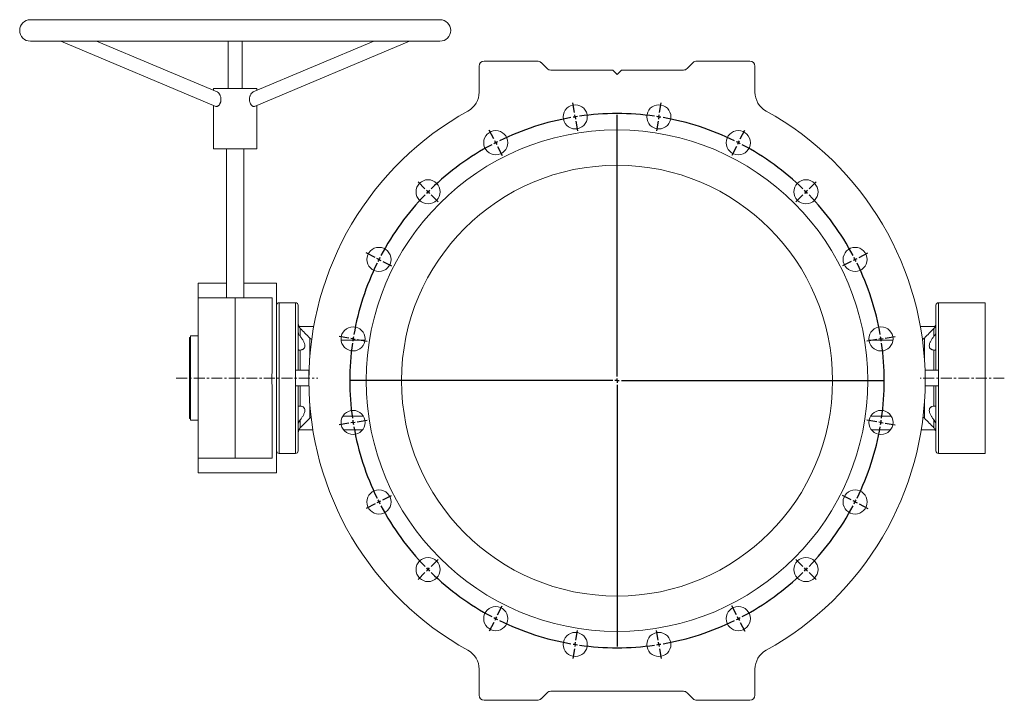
# Model space of a CAD drawing. Header units: millimetres. Extents: x -524 to 1203, y -299 to 1062.
# Tile 3 of 4: x -524 to 618, y 272 to 1062. Entities that reach past the tile are written whole.
import ezdxf

# ---------------------------------------------------------------- set-up
doc = ezdxf.new("R2010")
doc.units = ezdxf.units.MM
doc.linetypes.add('CENTERX2', pattern=[20.32, 12.7, -2.54, 2.54, -2.54])
doc.layers.add('FORMAT', color=7, linetype='Continuous')

# ---------------------------------------------------------------- blocks, each defined once
blk = doc.blocks.new('SW_CENTERMARKSYMBOL_0')
at = {"layer": 'FORMAT', "color": 0}
for p, q in [((256.9, 359.6), (255.1, 371)), ((355.5, 359.6), (357.3, 371)), ((257.7, 354.7), (257.3, 357.1)), ((257.7, 354.7), (258.1, 352.2)), ((306.2, 53.5), (306.2, 357.2)), ((354.7, 354.7), (354.3, 352.2)), ((354.7, 354.7), (355.1, 357.1)), ((258.5, 349.7), (260.3, 338.4)), ((353.9, 349.7), (352.1, 338.4)), ((163.2, 329.2), (158, 339.4)), ((449.2, 329.2), (454.4, 339.4)), ((165.4, 324.7), (164.3, 326.9)), ((165.4, 324.7), (166.6, 322.5)), ((167.7, 320.3), (172.9, 310)), ((444.7, 320.3), (439.4, 310)), ((446.9, 324.7), (445.8, 322.5)), ((446.9, 324.7), (448.1, 326.9)), ((83.4, 271.2), (75.3, 279.4)), ((528.9, 271.2), (537.1, 279.4)), ((87, 267.7), (85.2, 269.5)), ((87, 267.7), (88.7, 265.9)), ((90.5, 264.2), (98.6, 256)), ((521.9, 264.2), (513.7, 256)), ((525.4, 267.7), (523.6, 265.9)), ((525.4, 267.7), (527.2, 269.5)), ((25.5, 191.5), (15.3, 196.7)), ((586.9, 191.5), (597.1, 196.7)), ((30, 189.2), (27.7, 190.4)), ((30, 189.2), (32.2, 188.1)), ((34.4, 187), (44.7, 181.7)), ((577.9, 187), (567.7, 181.7)), ((582.4, 189.2), (580.2, 188.1)), ((582.4, 189.2), (584.6, 190.4)), ((-4.9, 97.8), (-16.3, 99.6)), ((0, 97), (-2.5, 97.4)), ((0, 97), (2.5, 96.6)), ((4.9, 96.2), (16.3, 94.4)), ((607.4, 96.2), (596.1, 94.4)), ((612.4, 97), (609.9, 96.6)), ((612.4, 97), (614.8, 97.4)), ((617.3, 97.8), (628.7, 99.6)), ((301.2, 48.5), (-2.5, 48.5)), ((306.2, 48.5), (303.7, 48.5)), ((306.2, 48.5), (306.2, 51)), ((306.2, 48.5), (306.2, 46)), ((306.2, 48.5), (308.7, 48.5)), ((311.2, 48.5), (614.9, 48.5)), ((306.2, 43.5), (306.2, -260.2)), ((0, 0), (-2.5, -0.4)), ((0, 0), (2.5, 0.4)), ((4.9, 0.8), (16.3, 2.6)), ((607.4, 0.8), (596.1, 2.6)), ((612.4, 0), (609.9, 0.4)), ((612.4, 0), (614.8, -0.4)), ((-4.9, -0.8), (-16.3, -2.6)), ((617.3, -0.8), (628.7, -2.6)), ((30, -92.2), (32.2, -91.1)), ((34.4, -90), (44.7, -84.8)), ((577.9, -90), (567.7, -84.8)), ((582.4, -92.2), (580.2, -91.1)), ((25.5, -94.5), (15.3, -99.7)), ((30, -92.2), (27.7, -93.4)), ((582.4, -92.2), (584.6, -93.4)), ((586.9, -94.5), (597.1, -99.7)), ((90.5, -167.2), (98.6, -159)), ((521.9, -167.2), (513.7, -159)), ((87, -170.7), (85.2, -172.5)), ((87, -170.7), (88.7, -168.9)), ((525.4, -170.7), (523.6, -168.9)), ((525.4, -170.7), (527.2, -172.5)), ((83.4, -174.2), (75.3, -182.4)), ((528.9, -174.2), (537.1, -182.4)), ((167.7, -223.3), (172.9, -213)), ((444.7, -223.3), (439.4, -213)), ((165.4, -227.7), (164.3, -229.9)), ((165.4, -227.7), (166.6, -225.5)), ((446.9, -227.7), (445.8, -225.5)), ((446.9, -227.7), (448.1, -229.9)), ((163.2, -232.2), (158, -242.4)), ((449.2, -232.2), (454.4, -242.4)), ((258.5, -252.8), (260.3, -241.4)), ((353.9, -252.8), (352.1, -241.4)), ((256.9, -262.6), (255.1, -274)), ((257.7, -257.7), (257.3, -260.2)), ((257.7, -257.7), (258.1, -255.2)), ((354.7, -257.7), (354.3, -255.2)), ((354.7, -257.7), (355.1, -260.2)), ((355.5, -262.6), (357.3, -274))]:
    blk.add_line(p, q, dxfattribs=at)
for start, end in [(99, 99.4621), (98.5379, 99), (81.9241, 98.0759), (81, 81.4621), (80.5379, 81), (99.9241, 116.0759), (63.9241, 80.0759), (117.9241, 134.0759), (117, 117.4621), (116.5379, 117), (63, 63.4621), (62.5379, 63), (45.9241, 62.0759), (135.9241, 152.0759), (135, 135.4621), (134.5379, 135), (45, 45.4621), (44.5379, 45), (27.9241, 44.0759), (153.9241, 170.0759), (153, 153.4621), (152.5379, 153), (27, 27.4621), (26.5379, 27), (9.9241, 26.0759), (171.9241, 188.0759), (171, 171.4621), (170.5379, 171), (9, 9.4621), (8.5379, 9), (351.9241, 8.0759), (188.5379, 189), (350.5379, 351), (351, 351.4621), (189, 189.4621), (189.9241, 206.0759), (333.9241, 350.0759), (206.5379, 207), (333, 333.4621), (207, 207.4621), (207.9241, 224.0759), (315.9241, 332.0759), (332.5379, 333), (224.5379, 225), (225, 225.4621), (314.5379, 315), (315, 315.4621), (225.9241, 242.0759), (297.9241, 314.0759), (242.5379, 243), (243, 243.4621), (296.5379, 297), (297, 297.4621), (243.9241, 260.0759), (279.9241, 296.0759), (260.5379, 261), (261, 261.4621), (261.9241, 278.0759), (278.5379, 279), (279, 279.4621)]:
    blk.add_arc((306.2, 48.5), 310, start, end, dxfattribs=at)

msp = doc.modelspace()

# ---------------------------------------------------------------- linework, layer by layer
at = {"color": 7, "linetype": 'Continuous', "lineweight": 15}
for p, q in [((-36.8, 1062), (-511.8, 1062)), ((-511.8, 1037), (-36.8, 1037)), ((-476.4, 1037), (-296.7, 961.4)), ((-295.1, 978.1), (-435.1, 1037)), ((-282.3, 1037), (-282.3, 982)), ((-266.3, 982), (-266.3, 1037)), ((-113.4, 1037), (-253.5, 978.1)), ((-251.9, 961.4), (-72.1, 1037)), ((8.7, 1008), (8.7, 977.8)), ((76.2, 1014), (14.7, 1014)), ((87.5, 1005.2), (80.5, 1012.2)), ((250, 1005.2), (257, 1012.2)), ((261.2, 1014), (322.7, 1014)), ((328.7, 1008), (328.7, 977.8)), ((163.7, 1003.5), (91.7, 1003.5)), ((163.7, 1003.5), (168.7, 998.5)), ((168.7, 998.5), (173.7, 1003.5)), ((245.7, 1003.5), (173.7, 1003.5)), ((-299.3, 982), (-299.3, 979.9)), ((-299.3, 982), (-249.3, 982)), ((-249.3, 979.9), (-249.3, 982)), ((-299.3, 962.5), (-299.3, 912)), ((-249.3, 912), (-249.3, 962.5)), ((-299.3, 912), (-249.3, 912)), ((-284.3, 912), (-284.3, 739)), ((-264.3, 739), (-264.3, 912)), ((-284.3, 756), (-317.3, 756)), ((-317.3, 739), (-317.3, 756)), ((-226.3, 756), (-264.3, 756)), ((-226.3, 646), (-226.3, 756)), ((-317.3, 553), (-317.3, 739)), ((-317.3, 739), (-274.3, 739)), ((-274.3, 739), (-231.3, 739)), ((-231.3, 678.8), (-231.3, 739)), ((-204.3, 733.5), (-223.3, 733.5)), ((595.7, 733.5), (541.7, 733.5)), ((595.7, 733.5), (595.7, 646)), ((-201.3, 655), (-201.3, 730.5)), ((538.7, 655), (538.7, 730.5)), ((-183.2, 706), (-200.5, 706)), ((520.6, 706), (537.9, 706)), ((-326.3, 693), (-327.3, 693)), ((-327.3, 688.9), (-327.3, 693)), ((-327.3, 688.9), (-326.3, 688.9)), ((-327.3, 599), (-327.3, 688.9)), ((-317.3, 695), (-326.3, 695)), ((-326.3, 646), (-326.3, 695)), ((-123.5, 690.1), (-151.4, 690.1)), ((488.8, 690.1), (461, 690.1)), ((-204.3, 646), (-204.3, 655)), ((-204.3, 655), (-188.8, 655)), ((-188.8, 643), (-188.8, 655)), ((-188.8, 655), (-188.6, 655)), ((526.2, 655), (526, 655)), ((526.2, 643), (526.2, 655)), ((541.7, 655), (526.2, 655)), ((541.7, 646), (541.7, 655)), ((-326.3, 597), (-326.3, 646)), ((-226.3, 536), (-226.3, 646)), ((-204.3, 637), (-204.3, 646)), ((-188.8, 637), (-188.8, 643)), ((526.2, 637), (526.2, 643)), ((541.7, 637), (541.7, 646)), ((595.7, 646), (595.7, 558.5)), ((-204.3, 637), (-188.8, 637)), ((-201.3, 561.5), (-201.3, 637)), ((-188.8, 637), (-188.7, 637)), ((541.7, 637), (526.2, 637)), ((526.2, 637), (526.2, 637)), ((538.7, 561.5), (538.7, 637)), ((-231.3, 553), (-231.3, 613.2)), ((-327.3, 599), (-326.3, 599)), ((-326.3, 597), (-317.3, 597)), ((-149.4, 601.9), (-125.6, 601.9)), ((463, 601.9), (486.8, 601.9)), ((-184.2, 586), (-200.5, 586)), ((-126.4, 586), (-148.6, 586)), ((463.8, 586), (486, 586)), ((521.6, 586), (537.9, 586)), ((-317.3, 553), (-274.3, 553)), ((-317.3, 536), (-317.3, 553)), ((-231.3, 553), (-274.3, 553)), ((-223.3, 558.5), (-204.3, 558.5)), ((541.7, 558.5), (595.7, 558.5)), ((-317.3, 536), (-226.3, 536)), ((8.7, 278), (8.7, 308.2)), ((328.7, 278), (328.7, 308.2)), ((87.5, 280.7), (80.5, 273.7)), ((245.7, 282.5), (91.7, 282.5)), ((250, 280.7), (257, 273.7)), ((76.2, 272), (14.7, 272)), ((261.2, 272), (322.7, 272))]:
    msp.add_line(p, q, dxfattribs=at)
at = {"color": 8, "linetype": 'Continuous', "lineweight": 0}
for p, q in [((-274.3, 553), (-274.3, 739)), ((-223.3, 558.5), (-223.3, 733.5)), ((-204.3, 655), (-204.3, 733.5)), ((541.7, 655), (541.7, 733.5)), ((-198.9, 694.6), (-198.9, 703.7)), ((536.4, 694.6), (536.4, 703.7)), ((-187.8, 669.1), (-187.8, 692.5)), ((525.3, 669.1), (525.3, 692.5)), ((-198.9, 655), (-198.9, 678.5)), ((536.4, 655), (536.4, 678.5)), ((-204.3, 558.5), (-204.3, 637)), ((-198.9, 613.5), (-198.9, 637)), ((536.4, 613.5), (536.4, 637)), ((541.7, 558.5), (541.7, 637)), ((-187.8, 599.5), (-187.8, 616.8)), ((525.3, 599.5), (525.3, 616.8)), ((-198.9, 588.2), (-198.9, 597.4)), ((536.4, 588.2), (536.4, 597.4))]:
    msp.add_line(p, q, dxfattribs=at)
at = {"color": 7, "linetype": 'Continuous', "lineweight": 15}
for centre, radius in [((120.2, 949.2), 14), ((217.2, 949.2), 14), ((168.7, 643), 291), ((28, 919.2), 14), ((309.4, 919.2), 14), ((168.7, 643), 250), ((-50.5, 862.2), 14), ((387.9, 862.2), 14), ((-107.5, 783.7), 14), ((444.9, 783.7), 14), ((-137.5, 691.5), 14), ((474.9, 691.5), 14), ((-137.5, 594.5), 14), ((474.9, 594.5), 14), ((-107.5, 502.2), 14), ((444.9, 502.2), 14), ((-50.5, 423.8), 14), ((387.9, 423.8), 14), ((28, 366.8), 14), ((309.4, 366.8), 14), ((120.2, 336.8), 14), ((217.2, 336.8), 14)]:
    msp.add_circle(centre, radius, dxfattribs=at)
for centre, radius, start, end in [((-511.8, 1049.5), 12.5, 90, 270), ((-36.8, 1049.5), 12.5, 270, 90), ((14.7, 1008), 6, 90, 180), ((76.2, 1008), 6, 45, 90), ((91.7, 1009.5), 6, 225, 270), ((245.7, 1009.5), 6, 270, 315), ((261.2, 1008), 6, 90, 135), ((322.7, 1008), 6, 0, 90), ((-16.3, 977.8), 25, 298.9247, 0), ((353.7, 977.8), 25, 180, 241.0753), ((168.7, 643), 357.5, 118.9247, 241.0753), ((168.7, 643), 357.5, 298.9247, 61.0753), ((-223.3, 730.5), 3, 90, 180), ((-204.3, 730.5), 3, 0, 90), ((541.7, 730.5), 3, 90, 180), ((-193.3, 710.1), 8, 180, 210.943), ((530.7, 710.1), 8, 329.0527, 0), ((-193.3, 581.9), 8, 149.0527, 180), ((530.7, 581.9), 8, 0, 30.943), ((-223.3, 561.5), 3, 180, 270), ((-204.3, 561.5), 3, 270, 0), ((541.7, 561.5), 3, 180, 270), ((-16.3, 308.2), 25, 0, 61.0753), ((353.7, 308.2), 25, 118.9247, 180), ((14.7, 278), 6, 180, 270), ((91.7, 276.5), 6, 90, 135), ((245.7, 276.5), 6, 45, 90), ((322.7, 278), 6, 270, 0), ((76.2, 278), 6, 270, 315), ((261.2, 278), 6, 225, 270)]:
    msp.add_arc(centre, radius, start, end, dxfattribs=at)
for points, knots in [([(-295.1, 978.1), (-295, 978.1), (-294.8, 978), (-294.3, 977.6), (-293.6, 977.1), (-293, 976.3), (-292.4, 975.4), (-291.8, 974.2), (-291.3, 972.9), (-291, 971.6), (-290.9, 970.6), (-290.8, 969.8), (-290.8, 968.9), (-290.9, 967.9), (-291, 966.9), (-291.3, 966), (-291.6, 965.2), (-292.1, 964.2), (-292.7, 963.3), (-293.4, 962.5), (-294.2, 961.9), (-294.9, 961.5), (-295.6, 961.3), (-296.2, 961.3), (-296.5, 961.4), (-296.7, 961.5)], [0, 0, 0, 0, 0.017806, 0.06089, 0.105136, 0.150351, 0.20156, 0.253885, 0.313064, 0.373816, 0.404543, 0.435268, 0.467075, 0.49888, 0.554538, 0.583388, 0.612238, 0.662665, 0.714613, 0.764174, 0.815126, 0.865524, 0.917356, 0.968214, 1, 1, 1, 1]), ([(-257.8, 969.3), (-257.8, 969.8), (-257.7, 970.9), (-257.4, 972.4), (-256.9, 973.8), (-256.4, 974.9), (-256, 975.7), (-255.6, 976.3), (-255.1, 976.8), (-254.6, 977.3), (-254.1, 977.8), (-253.7, 978), (-253.5, 978.1)], [0, 0, 0, 0, 0.130095, 0.264154, 0.394161, 0.527561, 0.59576, 0.663952, 0.734574, 0.805183, 0.905155, 1, 1, 1, 1]), ([(-251.9, 961.5), (-252.1, 961.4), (-252.4, 961.3), (-253, 961.3), (-253.7, 961.5), (-254.5, 961.9), (-255.2, 962.6), (-256, 963.4), (-256.6, 964.4), (-257.1, 965.5), (-257.5, 966.7), (-257.7, 968), (-257.8, 968.9), (-257.8, 969.3)], [0, 0, 0, 0, 0.0672452, 0.1601758, 0.2557962, 0.3488088, 0.4445387, 0.5371519, 0.6325322, 0.7236946, 0.8175415, 0.9075923, 1, 1, 1, 1]), ([(-201.3, 700.8), (-201.3, 700.2), (-201.2, 699.7), (-201, 698.6), (-200.9, 698), (-200.4, 697), (-200.2, 696.5), (-199.6, 695.5), (-199.3, 695), (-198.9, 694.6)], [0, 0, 0, 0, 0.25, 0.25, 0.5, 0.5, 0.75, 0.75, 1, 1, 1, 1]), ([(-198.9, 703.7), (-199.3, 704.1), (-199.6, 704.4), (-200.1, 705.2), (-200.3, 705.6), (-200.5, 706)], [0, 0, 0, 0, 0.5, 0.5, 1, 1, 1, 1]), ([(537.9, 706), (537.7, 705.6), (537.5, 705.2), (537, 704.4), (536.7, 704.1), (536.4, 703.7)], [0, 0, 0, 0, 0.5, 0.5, 1, 1, 1, 1]), ([(538.7, 700.8), (538.7, 700.2), (538.7, 699.7), (538.4, 698.6), (538.3, 698), (537.9, 697), (537.6, 696.5), (537, 695.5), (536.7, 695), (536.4, 694.6)], [0, 0, 0, 0, 0.25, 0.25, 0.5, 0.5, 0.75, 0.75, 1, 1, 1, 1]), ([(-198.9, 694.6), (-198.2, 693.7), (-197.5, 692.7), (-196.6, 691.3), (-196.3, 690.9), (-195.7, 689.9), (-195.4, 689.4), (-194.9, 688.5), (-194.7, 688), (-194.3, 687.1), (-194.1, 686.6), (-193.6, 685.2), (-193.5, 684.3), (-193.5, 682.6), (-193.6, 681.9), (-194.1, 681), (-194.3, 680.7), (-194.7, 680.2), (-194.9, 680), (-195.4, 679.6), (-195.7, 679.4), (-196.3, 679.1), (-196.6, 679), (-197.5, 678.7), (-198.2, 678.6), (-198.9, 678.5)], [0, 0, 0, 0, 0.125, 0.125, 0.1875, 0.1875, 0.25, 0.25, 0.3125, 0.3125, 0.375, 0.375, 0.5, 0.5, 0.625, 0.625, 0.6875, 0.6875, 0.75, 0.75, 0.8125, 0.8125, 0.875, 0.875, 1, 1, 1, 1]), ([(-185.5, 690.9), (-185.8, 691), (-186.5, 691.3), (-187.2, 691.9), (-187.7, 692.3), (-187.8, 692.5)], [0, 0, 0, 0, 0.3132405, 0.7935063, 1, 1, 1, 1]), ([(525.3, 692.5), (525.1, 692.3), (524.7, 691.9), (524.1, 691.5), (523.5, 691.1), (523.1, 690.9), (523, 690.8)], [0, 0, 0, 0, 0.271591, 0.54318, 0.854035, 1, 1, 1, 1]), ([(536.4, 694.6), (535.6, 693.7), (535, 692.7), (534, 691.3), (533.7, 690.9), (533.1, 689.9), (532.8, 689.4), (532.3, 688.5), (532.1, 688), (531.7, 687.1), (531.5, 686.6), (531.1, 685.2), (530.9, 684.3), (530.9, 682.6), (531.1, 681.9), (531.5, 681), (531.7, 680.7), (532.1, 680.2), (532.3, 680), (532.8, 679.6), (533.1, 679.4), (533.7, 679.1), (534, 679), (535, 678.7), (535.6, 678.6), (536.4, 678.5)], [0, 0, 0, 0, 0.125, 0.125, 0.1875, 0.1875, 0.25, 0.25, 0.3125, 0.3125, 0.375, 0.375, 0.5, 0.5, 0.625, 0.625, 0.6875, 0.6875, 0.75, 0.75, 0.8125, 0.8125, 0.875, 0.875, 1, 1, 1, 1]), ([(-231.3, 678.8), (-231.3, 676.1), (-231.3, 673.4), (-231.4, 668), (-231.4, 665.3), (-231.5, 659.9), (-231.5, 657.1), (-231.6, 651.6), (-231.6, 648.8), (-231.6, 644.7), (-231.6, 643.3), (-231.6, 640.5), (-231.6, 639.1), (-231.5, 634.9), (-231.5, 632.2), (-231.4, 626.7), (-231.4, 624), (-231.3, 618.6), (-231.3, 615.9), (-231.3, 613.2)], [0, 0, 0, 0, 0.125, 0.125, 0.25, 0.25, 0.375, 0.375, 0.5, 0.5, 0.5625, 0.5625, 0.625, 0.625, 0.75, 0.75, 0.875, 0.875, 1, 1, 1, 1]), ([(-198.9, 678.5), (-199.3, 678.5), (-199.6, 678.5), (-200.1, 678.5), (-200.2, 678.5), (-200.4, 678.5), (-200.5, 678.6), (-200.9, 678.7), (-201, 678.8), (-201.2, 678.9), (-201.2, 679), (-201.3, 679.1), (-201.3, 679.2), (-201.3, 679.3)], [0, 0, 0, 0, 0.25, 0.25, 0.375, 0.375, 0.5, 0.5, 0.75, 0.75, 0.875, 0.875, 1, 1, 1, 1]), ([(536.4, 678.5), (536.7, 678.5), (537, 678.5), (537.5, 678.5), (537.6, 678.5), (537.9, 678.5), (538, 678.6), (538.3, 678.7), (538.4, 678.8), (538.6, 678.9), (538.6, 679), (538.7, 679.1), (538.7, 679.2), (538.7, 679.3)], [0, 0, 0, 0, 0.25, 0.25, 0.375, 0.375, 0.5, 0.5, 0.75, 0.75, 0.875, 0.875, 1, 1, 1, 1]), ([(-201.3, 612.7), (-201.3, 612.8), (-201.2, 613), (-201, 613.2), (-200.9, 613.3), (-200.4, 613.4), (-200.2, 613.5), (-199.6, 613.5), (-199.3, 613.5), (-198.9, 613.5)], [0, 0, 0, 0, 0.25, 0.25, 0.5, 0.5, 0.75, 0.75, 1, 1, 1, 1]), ([(-198.9, 613.5), (-198.2, 613.4), (-197.5, 613.3), (-196.6, 613), (-196.3, 612.9), (-195.7, 612.6), (-195.4, 612.4), (-194.9, 612), (-194.7, 611.8), (-194.3, 611.3), (-194.1, 611), (-193.6, 610.1), (-193.5, 609.3), (-193.5, 607.7), (-193.6, 606.8), (-194.1, 605.4), (-194.3, 604.9), (-194.7, 604), (-194.9, 603.5), (-195.4, 602.5), (-195.7, 602.1), (-196.3, 601.1), (-196.6, 600.6), (-197.5, 599.2), (-198.2, 598.3), (-198.9, 597.4)], [0, 0, 0, 0, 0.125, 0.125, 0.1875, 0.1875, 0.25, 0.25, 0.3125, 0.3125, 0.375, 0.375, 0.5, 0.5, 0.625, 0.625, 0.6875, 0.6875, 0.75, 0.75, 0.8125, 0.8125, 0.875, 0.875, 1, 1, 1, 1]), ([(536.4, 613.5), (535.6, 613.4), (535, 613.3), (534, 613), (533.7, 612.9), (533.1, 612.6), (532.8, 612.4), (532.3, 612), (532.1, 611.8), (531.7, 611.3), (531.5, 611), (531.1, 610.1), (530.9, 609.3), (530.9, 607.7), (531.1, 606.8), (531.5, 605.4), (531.7, 604.9), (532.1, 604), (532.3, 603.5), (532.8, 602.5), (533.1, 602.1), (533.7, 601.1), (534, 600.6), (535, 599.2), (535.6, 598.3), (536.4, 597.4)], [0, 0, 0, 0, 0.125, 0.125, 0.1875, 0.1875, 0.25, 0.25, 0.3125, 0.3125, 0.375, 0.375, 0.5, 0.5, 0.625, 0.625, 0.6875, 0.6875, 0.75, 0.75, 0.8125, 0.8125, 0.875, 0.875, 1, 1, 1, 1]), ([(538.7, 612.7), (538.7, 612.8), (538.7, 613), (538.4, 613.2), (538.3, 613.3), (537.9, 613.4), (537.6, 613.5), (537, 613.5), (536.7, 613.5), (536.4, 613.5)], [0, 0, 0, 0, 0.25, 0.25, 0.5, 0.5, 0.75, 0.75, 1, 1, 1, 1]), ([(-198.9, 597.4), (-199.3, 597), (-199.6, 596.5), (-200.1, 595.8), (-200.2, 595.5), (-200.4, 595), (-200.5, 594.7), (-200.9, 593.9), (-201, 593.4), (-201.2, 592.6), (-201.2, 592.3), (-201.3, 591.8), (-201.3, 591.5), (-201.3, 591.2)], [0, 0, 0, 0, 0.25, 0.25, 0.375, 0.375, 0.5, 0.5, 0.75, 0.75, 0.875, 0.875, 1, 1, 1, 1]), ([(-187.8, 599.5), (-187.6, 599.7), (-187.3, 600), (-186.7, 600.4), (-186.4, 600.7), (-186.3, 600.7)], [0, 0, 0, 0, 0.380805, 0.761608, 1, 1, 1, 1]), ([(523.7, 600.7), (523.7, 600.7), (524.1, 600.5), (524.7, 600.1), (525.1, 599.6), (525.3, 599.5)], [0, 0, 0, 0, 0.040067, 0.711368, 1, 1, 1, 1]), ([(536.4, 597.4), (536.7, 597), (537, 596.5), (537.5, 595.8), (537.6, 595.5), (537.9, 595), (538, 594.7), (538.3, 593.9), (538.4, 593.4), (538.6, 592.6), (538.6, 592.3), (538.7, 591.8), (538.7, 591.5), (538.7, 591.2)], [0, 0, 0, 0, 0.25, 0.25, 0.375, 0.375, 0.5, 0.5, 0.75, 0.75, 0.875, 0.875, 1, 1, 1, 1]), ([(-200.5, 586), (-200.4, 586.2), (-200.3, 586.4), (-200.1, 586.8), (-200, 587), (-199.6, 587.5), (-199.3, 587.9), (-198.9, 588.2)], [0, 0, 0, 0, 0.25, 0.25, 0.5, 0.5, 1, 1, 1, 1]), ([(536.4, 588.2), (536.7, 587.9), (537, 587.5), (537.5, 586.8), (537.7, 586.4), (537.9, 586)], [0, 0, 0, 0, 0.5, 0.5, 1, 1, 1, 1])]:
    msp.add_open_spline(points, degree=3, knots=knots, dxfattribs=at)
for points in [[(-187.8, 692.5), (-191.5, 696.2), (-195.2, 700), (-198.9, 703.7)], [(536.4, 703.7), (532.7, 700), (529, 696.2), (525.3, 692.5)], [(-198.9, 588.2), (-195.2, 592), (-191.5, 595.7), (-187.8, 599.5)], [(525.3, 599.5), (529, 595.7), (532.7, 592), (536.4, 588.2)]]:
    msp.add_open_spline(points, degree=3, dxfattribs=at)
at = {"layer": 'FORMAT', "color": 7, "linetype": 'CENTERX2', "lineweight": 0}
for p, q in [((-342.6, 646), (-178.6, 646)), ((618, 646), (520.5, 646))]:
    msp.add_line(p, q, dxfattribs=at)

# ---------------------------------------------------------------- block references
at = {"layer": 'FORMAT', "color": 7}
msp.add_blockref('SW_CENTERMARKSYMBOL_0', (-137.5, 594.5), dxfattribs=at)

doc.saveas('drawing.dxf')
